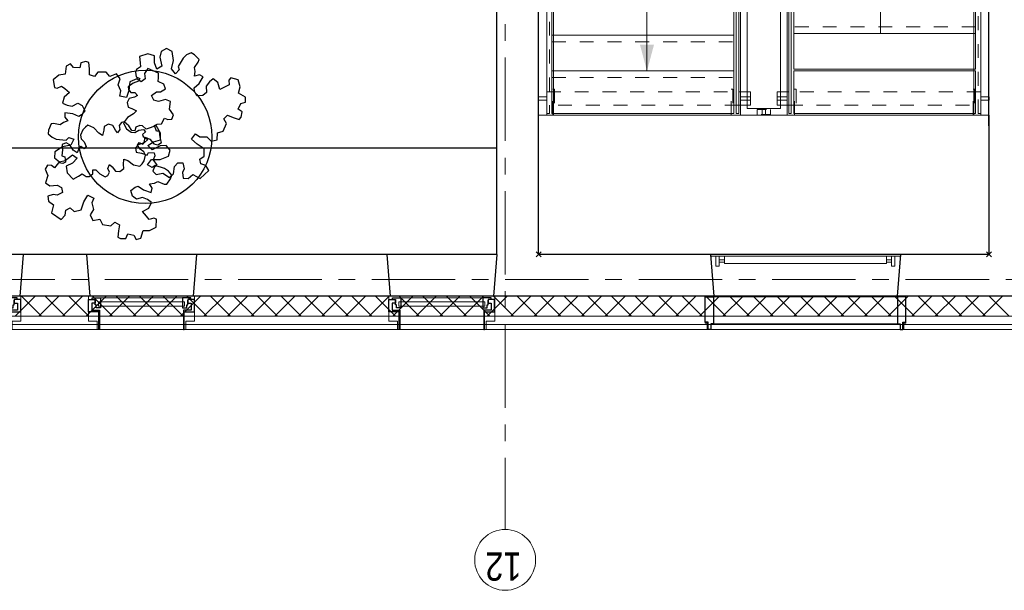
# Model space of a CAD drawing. Header units: millimetres. Extents: x 164327 to 368283, y 131426 to 274001.
# Tile 3 of 160: x 226817 to 232719, y 225018 to 228440. Entities that reach past the tile are written whole.
import ezdxf

# ---------------------------------------------------------------- set-up
doc = ezdxf.new("R2010")
doc.units = ezdxf.units.MM
doc.header["$LTSCALE"] = 400
doc.header["$PDMODE"] = 3
doc.header["$PDSIZE"] = 15
for name, pattern in [('CENTER', [2, 1.25, -0.25, 0.25, -0.25]), ('STYLE_01', [0.416641, 0.208282, -0.208359]), ('STYLE_06', [1.041641, 0.625, -0.208282, 0.069427, -0.138931]), ('STYLE_20', [0.208282, 0.138855, -0.069427])]:
    doc.linetypes.add(name, pattern=pattern)
for name, color, linetype, lineweight in [('Binnenkozijnen', 140, 'Continuous', 15), ('Buitenkozijnen', 140, 'Continuous', 15), ('leuning', 43, 'Continuous', 5), ('Lijn-afbreek', 140, 'STYLE_06', 15), ('mat-beton (ihwg)', 5, 'Continuous', 25), ('mat-isolatie', 140, 'Continuous', 15), ('mat-multiplex-hor', 140, 'Continuous', 15), ('None', 7, 'Continuous', 9)]:
    doc.layers.add(name, color=color, linetype=linetype, lineweight=lineweight)
for name, color, linetype in [('inlay', 6, 'Continuous'), ('plant', 114, 'Continuous'), ('stramien', 1, 'CENTER'), ('symbol', 1, 'Continuous'), ('timmerwerk-ge', 150, 'Continuous')]:
    doc.layers.add(name, color=color, linetype=linetype)
doc.styles.add('Arial Narrow', font='ARIALN.TTF', dxfattribs={"height": 222.25})

# ---------------------------------------------------------------- blocks, each defined once
blk = doc.blocks.new('*U16')
at = {"layer": 'Lijn-afbreek', "color": 43, "linetype": 'Continuous', "lineweight": 9}
for p, q in [((39661.1, 33520), (39901.1, 33520)), ((39876.1, 32430), (39876.1, 33520)), ((39661.1, 32430), (39901.1, 32430))]:
    blk.add_line(p, q, dxfattribs=at)
at = {"layer": 'Lijn-afbreek', "color": 43, "linetype": 'STYLE_01', "lineweight": 9}
blk.add_line((39701.1, 32430), (39701.1, 33520), dxfattribs=at)
blk = doc.blocks.new('*U17')
at = {"layer": 'Lijn-afbreek', "color": 43, "linetype": 'Continuous', "lineweight": 9}
for p, q in [((39206.1, 33520), (39446.1, 33520)), ((39446.1, 32430), (39446.1, 33520)), ((39206.1, 32430), (39446.1, 32430))]:
    blk.add_line(p, q, dxfattribs=at)
at = {"layer": 'Lijn-afbreek', "color": 43, "linetype": 'STYLE_01', "lineweight": 9}
blk.add_line((39486.1, 32430), (39486.1, 33520), dxfattribs=at)
blk = doc.blocks.new('*U18')
at = {"layer": 'Lijn-afbreek', "color": 43, "linetype": 'Continuous', "lineweight": 9}
for p, q in [((38991.1, 33520), (39231.1, 33520)), ((39231.1, 32430), (39231.1, 33520)), ((38991.1, 32430), (39231.1, 32430))]:
    blk.add_line(p, q, dxfattribs=at)
at = {"layer": 'Lijn-afbreek', "color": 43, "linetype": 'STYLE_01', "lineweight": 9}
blk.add_line((39271.1, 32430), (39271.1, 33520), dxfattribs=at)
blk = doc.blocks.new('*U19')
at = {"layer": 'Lijn-afbreek', "color": 43, "linetype": 'Continuous', "lineweight": 9}
for p, q in [((39421.1, 33520), (39661.1, 33520)), ((39661.1, 32430), (39661.1, 33520)), ((39421.1, 32430), (39661.1, 32430))]:
    blk.add_line(p, q, dxfattribs=at)
at = {"layer": 'Lijn-afbreek', "color": 43, "linetype": 'STYLE_01', "lineweight": 9}
blk.add_line((39701.1, 32430), (39701.1, 33520), dxfattribs=at)
blk = doc.blocks.new('*U20')
at = {"layer": 'Lijn-afbreek', "color": 43, "linetype": 'Continuous', "lineweight": 9}
for p, q in [((39876.1, 33520), (40116.1, 33520)), ((40091.1, 32430), (40091.1, 33520)), ((39876.1, 32430), (40116.1, 32430))]:
    blk.add_line(p, q, dxfattribs=at)
at = {"layer": 'Lijn-afbreek', "color": 43, "linetype": 'STYLE_01', "lineweight": 9}
blk.add_line((39916.1, 32430), (39916.1, 33520), dxfattribs=at)
blk = doc.blocks.new('*U21')
at = {"layer": 'Lijn-afbreek', "color": 43, "linetype": 'Continuous', "lineweight": 9}
for p, q in [((40091.1, 33520), (40331.1, 33520)), ((40306.1, 32430), (40306.1, 33520)), ((40091.1, 32430), (40331.1, 32430))]:
    blk.add_line(p, q, dxfattribs=at)
at = {"layer": 'Lijn-afbreek', "color": 43, "linetype": 'STYLE_01', "lineweight": 9}
blk.add_line((40131.1, 32430), (40131.1, 33520), dxfattribs=at)
blk = doc.blocks.new('*U22')
at = {"layer": 'Lijn-afbreek', "color": 43, "linetype": 'Continuous', "lineweight": 9}
for p, q in [((40306.1, 33520), (40546.1, 33520)), ((40521.1, 32430), (40521.1, 33520)), ((40306.1, 32430), (40546.1, 32430))]:
    blk.add_line(p, q, dxfattribs=at)
at = {"layer": 'Lijn-afbreek', "color": 43, "linetype": 'STYLE_01', "lineweight": 9}
blk.add_line((40346.1, 32430), (40346.1, 33520), dxfattribs=at)
blk = doc.blocks.new('*U23')
at = {"layer": 'Lijn-afbreek', "color": 43, "linetype": 'Continuous', "lineweight": 9}
for p, q in [((40521.1, 33520), (40761.1, 33520)), ((40776.1, 32430), (40776.1, 33520)), ((40521.1, 32430), (40776.1, 32430))]:
    blk.add_line(p, q, dxfattribs=at)
at = {"layer": 'Lijn-afbreek', "color": 43, "linetype": 'STYLE_01', "lineweight": 9}
blk.add_line((40561.1, 32430), (40561.1, 33520), dxfattribs=at)
blk = doc.blocks.new('*U24')
at = {"layer": 'Lijn-afbreek', "color": 43, "linetype": 'Continuous', "lineweight": 9}
for p, q in [((38801.1, 33520), (39041.1, 33520)), ((38801.1, 32430), (38801.1, 33520)), ((39016.1, 32430), (39016.1, 33520)), ((38801.1, 32430), (39041.1, 32430))]:
    blk.add_line(p, q, dxfattribs=at)
at = {"layer": 'Lijn-afbreek', "color": 43, "linetype": 'STYLE_01', "lineweight": 9}
blk.add_line((39056.1, 32430), (39056.1, 33520), dxfattribs=at)
blk = doc.blocks.new('*U25')
at = {"layer": 'Lijn-afbreek', "color": 8, "linetype": 'STYLE_01', "lineweight": 5}
blk.add_line((39396.1, 34970), (39396.1, 33880), dxfattribs=at)
at = {"layer": 'Lijn-afbreek', "color": 8, "linetype": 'Continuous', "lineweight": 5}
for p, q in [((39436.1, 34970), (39436.1, 33880)), ((39676.1, 34970), (39436.1, 34970)), ((39676.1, 33880), (39436.1, 33880))]:
    blk.add_line(p, q, dxfattribs=at)
blk = doc.blocks.new('*U26')
at = {"layer": 'Lijn-afbreek', "color": 140, "linetype": 'STYLE_01', "lineweight": 15}
blk.add_line((39826.1, 34970), (39826.1, 33880), dxfattribs=at)
at = {"layer": 'Lijn-afbreek', "color": 140, "linetype": 'Continuous', "lineweight": 15}
for p, q in [((39866.1, 34970), (39866.1, 33880)), ((40106.1, 34970), (39866.1, 34970)), ((40106.1, 33880), (39866.1, 33880))]:
    blk.add_line(p, q, dxfattribs=at)
blk = doc.blocks.new('*U27')
at = {"layer": 'Lijn-afbreek', "color": 140, "linetype": 'STYLE_01', "lineweight": 15}
blk.add_line((40041.1, 34970), (40041.1, 33880), dxfattribs=at)
at = {"layer": 'Lijn-afbreek', "color": 140, "linetype": 'Continuous', "lineweight": 15}
for p, q in [((40081.1, 34970), (40081.1, 33880)), ((40321.1, 34970), (40081.1, 34970)), ((40321.1, 33880), (40081.1, 33880))]:
    blk.add_line(p, q, dxfattribs=at)
blk = doc.blocks.new('*U28')
at = {"layer": 'Lijn-afbreek', "color": 140, "linetype": 'STYLE_01', "lineweight": 15}
blk.add_line((40256.1, 34970), (40256.1, 33880), dxfattribs=at)
at = {"layer": 'Lijn-afbreek', "color": 140, "linetype": 'Continuous', "lineweight": 15}
for p, q in [((40296.1, 34970), (40296.1, 33880)), ((40536.1, 34970), (40296.1, 34970)), ((40536.1, 33880), (40296.1, 33880))]:
    blk.add_line(p, q, dxfattribs=at)
blk = doc.blocks.new('*U29')
at = {"layer": 'Lijn-afbreek', "color": 140, "linetype": 'STYLE_01', "lineweight": 15}
blk.add_line((40471.1, 34970), (40471.1, 33880), dxfattribs=at)
at = {"layer": 'Lijn-afbreek', "color": 140, "linetype": 'Continuous', "lineweight": 15}
for p, q in [((40511.1, 34970), (40511.1, 33880)), ((40751.1, 34970), (40511.1, 34970)), ((40751.1, 33880), (40511.1, 33880))]:
    blk.add_line(p, q, dxfattribs=at)
blk = doc.blocks.new('*U30')
at = {"layer": 'Lijn-afbreek', "color": 140, "linetype": 'STYLE_01', "lineweight": 15}
blk.add_line((40686.1, 34970), (40686.1, 33880), dxfattribs=at)
at = {"layer": 'Lijn-afbreek', "color": 140, "linetype": 'Continuous', "lineweight": 15}
for p, q in [((40726.1, 34970), (40726.1, 33880)), ((40966.1, 34970), (40726.1, 34970)), ((40966.1, 33880), (40726.1, 33880))]:
    blk.add_line(p, q, dxfattribs=at)
blk = doc.blocks.new('*U31')
at = {"layer": 'Lijn-afbreek', "color": 140, "linetype": 'STYLE_01', "lineweight": 15}
blk.add_line((40901.1, 34970), (40901.1, 33880), dxfattribs=at)
at = {"layer": 'Lijn-afbreek', "color": 140, "linetype": 'Continuous', "lineweight": 15}
for p, q in [((40941.1, 34970), (40941.1, 33880)), ((41181.1, 34970), (40941.1, 34970)), ((41181.1, 33880), (40941.1, 33880))]:
    blk.add_line(p, q, dxfattribs=at)
blk = doc.blocks.new('*U32')
at = {"layer": 'Lijn-afbreek', "color": 43, "linetype": 'STYLE_01', "lineweight": 9}
blk.add_line((41331.1, 34970), (41331.1, 33880), dxfattribs=at)
at = {"layer": 'Lijn-afbreek', "color": 43, "linetype": 'Continuous', "lineweight": 9}
for p, q in [((41586.1, 34970), (41345.7, 34970)), ((41370, 34970), (41370, 33880)), ((41586.1, 34970), (41586.1, 33880)), ((41586.1, 33880), (41345.7, 33880))]:
    blk.add_line(p, q, dxfattribs=at)
blk = doc.blocks.new('*U33')
at = {"layer": 'Lijn-afbreek', "color": 8, "linetype": 'STYLE_01', "lineweight": 5}
blk.add_line((38966.1, 34970), (38966.1, 33880), dxfattribs=at)
at = {"layer": 'Lijn-afbreek', "color": 8, "linetype": 'Continuous', "lineweight": 5}
for p, q in [((39006.1, 34970), (39006.1, 33880)), ((39246.1, 34970), (39006.1, 34970)), ((39246.1, 33880), (39006.1, 33880))]:
    blk.add_line(p, q, dxfattribs=at)
blk = doc.blocks.new('*U34')
at = {"layer": 'Lijn-afbreek', "color": 43, "linetype": 'Continuous', "lineweight": 9}
for p, q in [((38536.1, 34970), (38536.1, 33880)), ((38816.1, 34970), (38536.1, 34970)), ((38816.1, 33880), (38536.1, 33880))]:
    blk.add_line(p, q, dxfattribs=at)
blk = doc.blocks.new('*U35')
at = {"layer": 'Lijn-afbreek', "color": 8, "linetype": 'STYLE_01', "lineweight": 5}
blk.add_line((38751.1, 34970), (38751.1, 33880), dxfattribs=at)
at = {"layer": 'Lijn-afbreek', "color": 8, "linetype": 'Continuous', "lineweight": 5}
for p, q in [((38791.1, 34970), (38791.1, 33880)), ((39031.1, 34970), (38791.1, 34970)), ((39031.1, 33880), (38791.1, 33880))]:
    blk.add_line(p, q, dxfattribs=at)
blk = doc.blocks.new('*U36')
at = {"layer": 'Lijn-afbreek', "color": 140, "linetype": 'STYLE_01', "lineweight": 15}
blk.add_line((41116.1, 34970), (41116.1, 33880), dxfattribs=at)
at = {"layer": 'Lijn-afbreek', "color": 140, "linetype": 'Continuous', "lineweight": 15}
for p, q in [((41156.1, 34970), (41156.1, 33880)), ((41396.1, 34970), (41156.1, 34970)), ((41396.1, 33880), (41156.1, 33880))]:
    blk.add_line(p, q, dxfattribs=at)
blk = doc.blocks.new('*U37')
at = {"layer": 'Lijn-afbreek', "color": 8, "linetype": 'STYLE_01', "lineweight": 5}
blk.add_line((39181.1, 34970), (39181.1, 33880), dxfattribs=at)
at = {"layer": 'Lijn-afbreek', "color": 8, "linetype": 'Continuous', "lineweight": 5}
for p, q in [((39221.1, 34970), (39221.1, 33880)), ((39461.1, 34970), (39221.1, 34970)), ((39461.1, 33880), (39221.1, 33880))]:
    blk.add_line(p, q, dxfattribs=at)
blk = doc.blocks.new('*U38')
at = {"layer": 'Lijn-afbreek', "color": 8, "linetype": 'STYLE_01', "lineweight": 5}
blk.add_line((39611.1, 34970), (39611.1, 33880), dxfattribs=at)
at = {"layer": 'Lijn-afbreek', "color": 8, "linetype": 'Continuous', "lineweight": 5}
blk.add_line((39651.1, 34970), (39651.1, 33880), dxfattribs=at)
at = {"layer": 'Lijn-afbreek', "color": 43, "linetype": 'Continuous', "lineweight": 9}
for p, q in [((39891.1, 34970), (39651.1, 34970)), ((39891.1, 33880), (39651.1, 33880))]:
    blk.add_line(p, q, dxfattribs=at)
at = {"layer": 'None', "color": 7}
for name in ['*U34', '*U35', '*U33', '*U37', '*U25', '*U26', '*U27', '*U28', '*U29', '*U30', '*U31', '*U36', '*U32']:
    blk.add_blockref(name, (0, 0), dxfattribs=at)
blk = doc.blocks.new('*U39')
at = {"layer": 'leuning', "color": 140, "linetype": 'Continuous', "lineweight": 15}
blk.add_lwpolyline([(41556.1, 33710), (41596.1, 33710), (41596.1, 33690), (41556.1, 33690)], close=True, dxfattribs=at)
at = {"layer": 'leuning', "color": 140, "linetype": 'STYLE_20', "lineweight": 15}
blk.add_lwpolyline([(41561.1, 33740), (41591.1, 33740), (41591.1, 33660), (41561.1, 33660)], close=True, dxfattribs=at)
blk = doc.blocks.new('*U40')
at = {"layer": 'leuning', "color": 140, "linetype": 'Continuous', "lineweight": 15}
blk.add_lwpolyline([(38526.1, 33710), (38566.1, 33710), (38566.1, 33690), (38526.1, 33690)], close=True, dxfattribs=at)
at = {"layer": 'leuning', "color": 140, "linetype": 'STYLE_20', "lineweight": 15}
blk.add_lwpolyline([(38531.1, 33740), (38561.1, 33740), (38561.1, 33660), (38531.1, 33660)], close=True, dxfattribs=at)
blk = doc.blocks.new('*U41')
at = {"layer": 'leuning', "color": 140, "linetype": 'Continuous', "lineweight": 15}
for points in [[(38526.1, 35000), (41596.1, 35000), (41596.1, 34960), (38526.1, 34960)], [(38617, 35050), (38617, 35000), (38637, 35000), (38637, 35050)], [(40246.1, 35050), (40246.1, 35000), (40266.1, 35000), (40266.1, 35050)], [(41486.1, 35050), (41486.1, 35000), (41506.1, 35000), (41506.1, 35050)]]:
    blk.add_lwpolyline(points, close=True, dxfattribs=at)
blk = doc.blocks.new('*U42')
at = {"layer": 'leuning', "color": 140, "linetype": 'Continuous', "lineweight": 15}
for points in [[(38526.1, 32440), (40786.1, 32440), (40786.1, 32400), (38526.1, 32400)], [(38617, 32350), (38617, 32400), (38637, 32400), (38637, 32350)], [(40008.7, 32350), (40008.7, 32400), (40028.7, 32400), (40028.7, 32350)], [(40680.4, 32350), (40680.4, 32400), (40700.4, 32400), (40700.4, 32350)]]:
    blk.add_lwpolyline(points, close=True, dxfattribs=at)
blk = doc.blocks.new('*U43')
at = {"layer": 'Lijn-afbreek', "lineweight": 15}
for p, q in [((39538.4, 33732.2), (39802.8, 35054.3)), ((39587.4, 33722.4), (39851.8, 35044.5))]:
    blk.add_line(p, q, dxfattribs=at)
at = {"layer": 'Lijn-afbreek', "color": 8, "linetype": 'Continuous', "lineweight": 5}
for p, q in [((41371.1, 34400), (38791.1, 34400)), ((41371.1, 34400), (39722.9, 34400)), ((39016.1, 33000), (40521.1, 33000))]:
    blk.add_line(p, q, dxfattribs=at)
at = {"layer": 'Lijn-afbreek', "color": 43, "linetype": 'STYLE_01', "lineweight": 9}
for points in [[(38536.1, 35000), (41586.1, 35000), (41586.1, 34985), (38536.1, 34985)], [(39716.4, 35000), (39716.4, 33850), (39796.4, 33850), (39796.4, 35000)], [(41456.1, 35000), (41456.1, 33850), (41536.1, 33850), (41536.1, 35000)], [(38666.1, 32400), (38666.1, 33550), (38586.1, 33550), (38586.1, 32400)], [(40018.7, 32400), (40018.7, 33550), (39938.7, 33550), (39938.7, 32400)], [(40730.4, 32400), (40730.4, 33550), (40650.4, 33550), (40650.4, 32400)], [(38536.1, 32415), (40776.1, 32415), (40776.1, 32400), (38536.1, 32400)]]:
    blk.add_lwpolyline(points, close=True, dxfattribs=at)
at = {"layer": 'Lijn-afbreek', "color": 8, "linetype": 'STYLE_01', "lineweight": 5}
blk.add_lwpolyline([(38666.1, 35000), (38666.1, 33850), (38586.1, 33850), (38586.1, 35000)], close=True, dxfattribs=at)
at = {"layer": 'Lijn-afbreek', "color": 43, "linetype": 'Continuous', "lineweight": 9}
for points in [[(38536.1, 33850), (41586.1, 33850), (41586.1, 33865), (38536.1, 33865)], [(38636.1, 33780), (38636.1, 33840), (38616.1, 33840), (38616.1, 33780)], [(39716.4, 33780), (39716.4, 33850), (39796.4, 33850), (39796.4, 33780)], [(40274.7, 33780), (40274.7, 33840), (39766.4, 33840), (39766.4, 33780)], [(41456.1, 33780), (41456.1, 33850), (41536.1, 33850), (41536.1, 33780)], [(38666.1, 33620), (38666.1, 33550), (38586.1, 33550), (38586.1, 33620)], [(40018.7, 33620), (40018.7, 33550), (39938.7, 33550), (39938.7, 33620)], [(40730.4, 33620), (40730.4, 33550), (40650.4, 33550), (40650.4, 33620)], [(40776.1, 33550), (40776.1, 33535), (39716.7, 33535), (38536.1, 33535), (38536.1, 33550), (39688.7, 33550)], [(38536.1, 33520), (38791.1, 33520), (38791.1, 32430), (38536.1, 32430)]]:
    blk.add_lwpolyline(points, close=True, dxfattribs=at)
at = {"layer": 'Lijn-afbreek', "color": 8, "linetype": 'Continuous', "lineweight": 5}
blk.add_lwpolyline([(38666.1, 33780), (38666.1, 33850), (38586.1, 33850), (38586.1, 33780)], close=True, dxfattribs=at)
at = {"layer": 'Lijn-afbreek', "color": 140, "linetype": 'Continuous', "lineweight": 15}
for points in [[(41486.1, 33780), (41486.1, 33840), (41506.1, 33840), (41506.1, 33780)], [(38636.1, 33620), (38636.1, 33560), (38616.1, 33560), (38616.1, 33620)], [(39988.7, 33620), (39988.7, 33560), (39461.7, 33560), (39461.7, 33620)], [(40700.4, 33620), (40700.4, 33560), (40680.4, 33560), (40680.4, 33620)]]:
    blk.add_lwpolyline(points, close=True, dxfattribs=at)
at = {"layer": 'Lijn-afbreek', "linetype": 'Continuous', "lineweight": 5}
for p in [(37691.1, 35050), (37691.1, 32350)]:
    blk.add_point(p, dxfattribs=at)
at = {"layer": 'Lijn-afbreek', "color": 8, "lineweight": 5}
for points in [[(38791.1, 34400), (38949.9, 34442.5), (38949.9, 34357.5)], [(39722.9, 34400), (39881.7, 34442.5), (39881.7, 34357.5)], [(40521.1, 33000), (40362.4, 32957.5), (40362.4, 33042.5)]]:
    blk.add_solid(points, dxfattribs=at)
at = {"layer": 'None', "color": 43, "linetype": 'Continuous', "lineweight": 9}
for p, q in [((41596.1, 33550), (41596.1, 35050)), ((38526.1, 33840), (40301.1, 33840)), ((38566.1, 33800), (40301.1, 33800))]:
    blk.add_line(p, q, dxfattribs=at)
at = {"layer": 'None', "color": 140, "linetype": 'Continuous', "lineweight": 15}
for p, q in [((38526.1, 33560), (38526.1, 33840)), ((40301.1, 33840), (41596.1, 33840)), ((41596.1, 33840), (41596.1, 33560)), ((38566.1, 33600), (38566.1, 33800)), ((40301.1, 33800), (41556.1, 33800)), ((41556.1, 33800), (41556.1, 33600)), ((40705.4, 33600), (38566.1, 33600)), ((41556.1, 33600), (40705.4, 33600)), ((40705.4, 33560), (38526.1, 33560)), ((41596.1, 33560), (40705.4, 33560))]:
    blk.add_line(p, q, dxfattribs=at)
blk.add_lwpolyline([(38526.1, 35050), (37691.1, 35050), (37691.1, 32350), (38526.1, 32350)], close=True, dxfattribs=at)
at = {"layer": 'None', "color": 43, "linetype": 'STYLE_01', "lineweight": 9}
for points in [[(38526.1, 34955), (38526.1, 34965), (38681.3, 34965), (38681.3, 34955)], [(41440.9, 34955), (41440.9, 34965), (41596.1, 34965), (41596.1, 34955)], [(38526.1, 33885), (38526.1, 33895), (38681.3, 33895), (38681.3, 33885)], [(41440.9, 33885), (41440.9, 33895), (41596.1, 33895), (41596.1, 33885)], [(38526.1, 33505), (38526.1, 33515), (38681.3, 33515), (38681.3, 33505)], [(40632, 33505), (40632, 33515), (40786.1, 33515), (40786.1, 33505)], [(38526.1, 32435), (38526.1, 32445), (38681.3, 32445), (38681.3, 32435)], [(40632, 32435), (40632, 32445), (40786.1, 32445), (40786.1, 32435)]]:
    blk.add_lwpolyline(points, close=True, dxfattribs=at)
at = {"layer": 'None', "color": 43, "lineweight": 9}
blk.add_lwpolyline([(40786.1, 32350), (40786.1, 33550), (41596.1, 33550)], dxfattribs=at)
at = {"layer": 'leuning', "color": 7}
for name in ['*U41', '*U42']:
    blk.add_blockref(name, (0, 0), dxfattribs=at)
at = {"layer": 'None', "color": 7}
for name in ['*U38', '*U40', '*U39', '*U24', '*U18', '*U17', '*U19', '*U16', '*U20', '*U21', '*U22', '*U23']:
    blk.add_blockref(name, (0, 0), dxfattribs=at)
blk = doc.blocks.new('*X44')
at = {"layer": 'None', "lineweight": 13}
for p, q in [((37321.1, 38186.4), (37441.1, 38066.4)), ((37321.1, 38045), (37441.1, 37925)), ((37321.1, 37903.6), (37441.1, 37783.6)), ((37321.1, 37762.2), (37441.1, 37642.2)), ((37321.1, 37620.8), (37441.1, 37500.8)), ((37321.1, 37479.4), (37441.1, 37359.4)), ((37321.1, 37338), (37441.1, 37218)), ((37321.1, 37196.6), (37441.1, 37076.6)), ((37321.1, 37055.2), (37441.1, 36935.2)), ((37321.1, 36913.8), (37441.1, 36793.8)), ((37321.1, 36772.4), (37441.1, 36652.4)), ((37321.1, 36631), (37441.1, 36511)), ((37321.1, 36489.6), (37441.1, 36369.6)), ((37321.1, 36348.2), (37441.1, 36228.2)), ((37321.1, 36206.8), (37441.1, 36086.8)), ((37321.1, 36065.4), (37441.1, 35945.4)), ((37321.1, 35924), (37441.1, 35804)), ((37321.1, 35782.6), (37441.1, 35662.6)), ((37321.1, 35641.2), (37441.1, 35521.2)), ((37321.1, 35499.8), (37441.1, 35379.8)), ((37321.1, 35358.4), (37441.1, 35238.4)), ((37321.1, 35217), (37441.1, 35097)), ((37321.1, 35075.6), (37441.1, 34955.6)), ((37321.1, 34934.2), (37441.1, 34814.2)), ((37321.1, 34792.8), (37441.1, 34672.8)), ((37321.1, 34651.4), (37441.1, 34531.4)), ((37321.1, 34510), (37441.1, 34390)), ((37321.1, 34368.6), (37441.1, 34248.6)), ((37321.1, 34227.2), (37441.1, 34107.2)), ((37321.1, 34085.8), (37441.1, 33965.8)), ((37321.1, 33944.4), (37441.1, 33824.4)), ((37321.1, 33803), (37441.1, 33683)), ((37321.1, 33661.6), (37441.1, 33541.6)), ((37321.1, 33520.2), (37441.1, 33400.2)), ((37321.1, 33378.8), (37441.1, 33258.8)), ((37321.1, 33237.4), (37441.1, 33117.4)), ((37321.1, 33096), (37441.1, 32976)), ((37321.1, 32954.6), (37441.1, 32834.6)), ((37321.1, 32813.2), (37441.1, 32693.2)), ((37321.1, 32671.8), (37441.1, 32551.8)), ((37321.1, 32530.4), (37441.1, 32410.4)), ((37321.1, 32389), (37441.1, 32269))]:
    blk.add_line(p, q, dxfattribs=at)
at = {"layer": 'None', "lineweight": 5}
for p, q in [((37321.1, 38028.2), (37441.1, 38148.2)), ((37321.1, 37886.8), (37441.1, 38006.8)), ((37321.1, 37745.4), (37441.1, 37865.4)), ((37321.1, 37603.9), (37441.1, 37723.9)), ((37321.1, 37462.5), (37441.1, 37582.5)), ((37321.1, 37321.1), (37441.1, 37441.1)), ((37321.1, 37179.7), (37441.1, 37299.7)), ((37321.1, 37038.3), (37441.1, 37158.3)), ((37321.1, 36896.8), (37441.1, 37016.8)), ((37321.1, 36755.4), (37441.1, 36875.4)), ((37321.1, 36614), (37441.1, 36734)), ((37321.1, 36472.6), (37441.1, 36592.6)), ((37321.1, 36331.2), (37441.1, 36451.2)), ((37321.1, 36189.7), (37441.1, 36309.7)), ((37321.1, 36048.3), (37441.1, 36168.3)), ((37321.1, 35906.9), (37441.1, 36026.9)), ((37321.1, 35765.5), (37441.1, 35885.5)), ((37321.1, 35624), (37441.1, 35744)), ((37321.1, 35482.6), (37441.1, 35602.6)), ((37321.1, 35341.2), (37441.1, 35461.2)), ((37321.1, 35199.8), (37441.1, 35319.8)), ((37321.1, 35058.4), (37441.1, 35178.4)), ((37321.1, 34916.9), (37441.1, 35036.9)), ((37321.1, 34775.5), (37441.1, 34895.5)), ((37321.1, 34634.1), (37441.1, 34754.1)), ((37321.1, 34492.7), (37441.1, 34612.7)), ((37321.1, 34351.3), (37441.1, 34471.3)), ((37321.1, 34209.8), (37441.1, 34329.8)), ((37321.1, 34068.4), (37441.1, 34188.4)), ((37321.1, 33927), (37441.1, 34047)), ((37321.1, 33785.6), (37441.1, 33905.6)), ((37321.1, 33644.1), (37441.1, 33764.1)), ((37321.1, 33502.7), (37441.1, 33622.7)), ((37321.1, 33361.3), (37441.1, 33481.3)), ((37321.1, 33219.9), (37441.1, 33339.9)), ((37321.1, 33078.5), (37441.1, 33198.5)), ((37321.1, 32937), (37441.1, 33057)), ((37321.1, 32795.6), (37441.1, 32915.6)), ((37321.1, 32654.2), (37441.1, 32774.2)), ((37321.1, 32512.8), (37441.1, 32632.8)), ((37321.1, 32371.4), (37441.1, 32491.4)), ((37321.1, 32229.9), (37441.1, 32349.9))]:
    blk.add_line(p, q, dxfattribs=at)
blk = doc.blocks.new('0600 pui gemeentehuis')
at = {"layer": 'Buitenkozijnen', "color": 92, "linetype": 'Continuous', "lineweight": 25}
for p, q in [((50.3, 0), (70.3, -250)), ((710.3, 0), (690.3, -250))]:
    blk.add_line(p, q, dxfattribs=at)
at = {"layer": 'Buitenkozijnen', "color": 43, "linetype": 'Continuous', "lineweight": 9}
blk.add_lwpolyline([(697.8, -400), (645.3, -400), (645.3, -450), (115.3, -450), (115.3, -400), (62.8, -400), (62.8, -250), (70.3, -250), (50.3, 0), (710.3, 0), (690.3, -250), (697.8, -250)], close=True, dxfattribs=at)
at = {"layer": 'None', "color": 8, "linetype": 'Continuous', "lineweight": 5}
blk.add_line((134.5, -260), (626, -260), dxfattribs=at)
at = {"layer": 'None', "color": 92, "linetype": 'Continuous', "lineweight": 25}
for points in [[(63.5, -270), (102.5, -270), (102.5, -291.7), (83.5, -291.7), (83.5, -335), (129.3, -335), (129.3, -450), (125.3, -450), (125.3, -344), (63.5, -344), (63.5, -325), (63.5, -325)], [(697, -270), (658, -270), (658, -291.7), (677, -291.7), (677, -335), (631.3, -335), (631.3, -450), (635.3, -450), (635.3, -344), (697, -344), (697, -325), (697, -325)]]:
    blk.add_lwpolyline(points, close=True, dxfattribs=at)
for points in [[(84.5, -270), (84.5, -260), (134.5, -260), (134.5, -320), (109.4, -320), (109.4, -301.9), (102.5, -301.9), (102.5, -274.7)], [(676, -270), (676, -260), (626, -260), (626, -320), (651.2, -320), (651.2, -301.9), (658, -301.9), (658, -274.7)]]:
    blk.add_lwpolyline(points, dxfattribs=at)
at = {"layer": 'None', "color": 140, "linetype": 'Continuous', "lineweight": 15}
blk.add_lwpolyline([(122.8, -284.2), (637.8, -284.2), (637.8, -310.6), (122.8, -310.6)], close=True, dxfattribs=at)
blk = doc.blocks.new('1200 pui trappenhuis')
at = {"layer": 'Buitenkozijnen', "color": 92, "linetype": 'Continuous', "lineweight": 25}
for p, q in [((-7.3, 450), (12.7, 200)), ((1132.7, 450), (1112.7, 200))]:
    blk.add_line(p, q, dxfattribs=at)
at = {"layer": 'Buitenkozijnen', "color": 43, "linetype": 'Continuous', "lineweight": 9}
blk.add_lwpolyline([(1152.7, 37), (1152.7, 0), (-27.3, 0), (-27.3, 37), (-39.3, 37), (-39.3, 200), (12.7, 200), (-7.3, 450), (1132.7, 450), (1112.7, 200), (1164.7, 200), (1164.7, 37)], close=True, dxfattribs=at)
at = {"layer": 'mat-beton (ihwg)', "color": 8, "lineweight": 5}
for p, q in [((-6.5, 440), (1131.9, 440)), ((12.7, 200), (1112.7, 200))]:
    blk.add_line(p, q, dxfattribs=at)
at = {"layer": 'None', "color": 8, "linetype": 'Continuous', "lineweight": 5}
blk.add_line((10.7, 195), (1114.7, 195), dxfattribs=at)
at = {"layer": 'None', "color": 43, "linetype": 'Continuous', "lineweight": 9}
for points in [[(46.3, 440), (26.3, 440), (26.3, 380), (46.3, 380)], [(1049.1, 440), (1049.1, 395), (76.3, 395), (76.3, 440)], [(1079.1, 440), (1099.1, 440), (1099.1, 380), (1079.1, 380)]]:
    blk.add_lwpolyline(points, close=True, dxfattribs=at)
at = {"layer": 'None', "color": 8, "linetype": 'Continuous', "lineweight": 5}
for points in [[(46.3, 417.5), (76.3, 417.5), (76.3, 402.8), (46.3, 402.8)], [(1079.1, 417.5), (1049.1, 417.5), (1049.1, 402.8), (1079.1, 402.8)]]:
    blk.add_lwpolyline(points, close=True, dxfattribs=at)
at = {"layer": 'None', "color": 92, "linetype": 'Continuous', "lineweight": 25}
for points in [[(-39.3, 195), (10.7, 195), (10.7, 34), (-4, 34), (-4, 0), (-20.4, 0), (-20.4, 43.5), (-39.3, 43.5)], [(1164.7, 195), (1114.7, 195), (1114.7, 34), (1129.3, 34), (1129.3, 0), (1145.8, 0), (1145.8, 43.5), (1164.7, 43.5)]]:
    blk.add_lwpolyline(points, close=True, dxfattribs=at)
at = {"layer": 'None', "color": 140, "linetype": 'Continuous', "lineweight": 15}
blk.add_lwpolyline([(-4, 34), (1129.3, 34), (1129.3, 0), (-4, 0)], close=True, dxfattribs=at)
blk = doc.blocks.new('SYMB-BM02_B2')
at = {"layer": 'plant'}
blk.add_lwpolyline([(97.9, 356.4), (65.8, 370.6), (46.1, 367.1), (22.9, 343.9), (26.5, 317.2), (5.1, 313.6), (-27.1, 336.8), (-68.1, 352.8), (-84.2, 340.4), (-93.1, 315.4), (-77.1, 290.5), (-84.2, 262), (-105.6, 274.4), (-134.2, 301.2), (-166.3, 297.6), (-189.5, 272.7), (-184.2, 245.9), (-180.6, 208.5), (-209.2, 213.9), (-255.6, 237), (-302, 240.6), (-314.5, 221), (-325.2, 197.9), (-328.8, 156.9), (-314.5, 133.7), (-285.9, 119.5), (-262.7, 94.6), (-269.9, 73.2), (-298.4, 80.3), (-305.6, 67.8), (-307.4, 28.6), (-341.3, 37.6), (-375.2, 66.1), (-405.5, 69.6), (-427, 48.2), (-412.7, 12.6), (-402, -28.3), (-380.6, -26.6), (-360.9, -62.2), (-377, -76.4), (-407.3, -83.6), (-423.4, -126.3), (-448.4, -119.2), (-475.2, -126.3), (-482.3, -158.4), (-448.4, -194), (-446.6, -249.2), (-410.9, -258.1), (-362.7, -236.7), (-327, -242.1), (-307.4, -272.4), (-337.7, -302.6), (-366.3, -308), (-398.4, -332.9), (-380.6, -365), (-337.7, -377.5), (-335.9, -406), (-332.4, -436.2), (-252, -457.6), (-234.2, -418.4), (-243.1, -382.8), (-219.9, -357.9), (-184.2, -372.1), (-139.5, -343.6), (-141.3, -283.1), (-132.4, -229.6), (-84.2, -233.2), (-86, -270.6), (-59.2, -311.6), (-68.1, -354.3), (-36, -386.4), (6.8, -361.4), (39, -388.1), (97.9, -377.5), (115.7, -343.6), (153.2, -350.7), (160.4, -393.5), (171.1, -436.2), (192.5, -439.8), (228.2, -425.5), (230, -389.9), (274.6, -384.6), (299.6, -407.7), (328.2, -386.4), (326.4, -329.4), (369.2, -315.1), (403.2, -275.9), (387.1, -222.5), (365.7, -220.7), (338.9, -240.3), (312.1, -226.1), (274.6, -204.7), (308.6, -165.5), (312.1, -121), (278.2, -112.1), (240.7, -110.3), (205, -137), (171.1, -126.3), (146.1, -92.5), (165.7, -58.6), (183.6, -44.4), (228.2, -56.8), (285.3, -55.1), (281.8, -24.8), (255, -1.6), (285.3, 14.4), (305, 34), (353.2, 32.2), (371, 37.6), (381.7, 83.9), (381.7, 110.6), (349.6, 130.2), (317.5, 139.1), (247.9, 135.5), (231.8, 114.1), (194.3, 121.3), (208.6, 165.8), (265.7, 187.2), (313.9, 229.9), (310.3, 274.4), (271.1, 295.8), (231.8, 279.8), (187.2, 233.5), (149.7, 251.3), (176.4, 290.5), (219.3, 319), (203.2, 365.3), (155, 404.5), (121.1, 376), (97.9, 356.4)], dxfattribs=at)

msp = doc.modelspace()

# ---------------------------------------------------------------- linework, layer by layer
at = {"layer": 'inlay'}
msp.add_line((229676.97992, 227670.73922), (224826.97992, 227670.73922), dxfattribs=at)
at = {"layer": 'mat-beton (ihwg)', "lineweight": 25}
for p, q in [((229676.97992, 227032.79912), (229676.97992, 232032.79912)), ((229926.97992, 227032.79912), (229926.97992, 232032.79912)), ((232626.99683, 227032.79912), (232626.63306, 232032.96762)), ((229676.97992, 227032.79912), (224326.97992, 227032.79912)), ((232626.99683, 227032.79912), (229926.97992, 227032.79912)), ((258901.97992, 226782.79912), (224076.97992, 226782.79912))]:
    msp.add_line(p, q, dxfattribs=at)
at = {"layer": 'mat-isolatie', "lineweight": 15}
for p, q in [((256882.34838, 226782.79912), (224076.97992, 226782.79912)), ((256782.34838, 226662.79912), (223956.97992, 226662.79912))]:
    msp.add_line(p, q, dxfattribs=at)
at = {"layer": 'mat-multiplex-hor', "lineweight": 15}
for p, q in [((256679.97992, 226582.75864), (223876.97992, 226582.75864)), ((256679.97992, 226612.75864), (223906.97992, 226612.75864))]:
    msp.add_line(p, q, dxfattribs=at)
at = {"layer": 'None', "color": 43, "linetype": 'Continuous', "lineweight": 9}
msp.add_circle((229726.97992, 225201.08207), 182.60642, dxfattribs=at)
at = {"layer": 'stramien', "lineweight": 0}
for p, q in [((229726.97992, 236212.95849), (229726.97992, 225383.68849)), ((222527.19276, 226882.75849), (263727.13992, 226882.75849))]:
    msp.add_line(p, q, dxfattribs=at)
at = {"layer": 'timmerwerk-ge'}
msp.add_circle((227569.36173, 227737.3473), 400, dxfattribs=at)

# ---------------------------------------------------------------- block references
at = {"layer": 'Binnenkozijnen', "color": 7}
for p in [(226126.97992, 227032.79912), (227166.97943, 227032.79912), (228966.97943, 227032.79912)]:
    msp.add_blockref('0600 pui gemeentehuis', p, dxfattribs=at)
at = {"layer": 'mat-isolatie', "rotation": 90}
msp.add_blockref('*X44', (264976.97992, 189341.69912), dxfattribs=at)
at = {"layer": 'None', "color": 7, "rotation": 90}
msp.add_blockref('*U43', (264976.97992, 189341.69912), dxfattribs=at)
at = {"layer": 'None', "color": 7}
msp.add_blockref('1200 pui trappenhuis', (230964.31295, 226582.75849), dxfattribs=at)
at = {"layer": 'symbol', "xscale": 0.8400000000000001, "yscale": 0.8400000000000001, "zscale": 0.8400000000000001}
for p, rotation in [((227746.88867, 227923.3953), 56.63025422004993), ((227317.99417, 227799.29538), 171.2679003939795), ((227395.41569, 227530.34841), 339.9579679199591)]:
    msp.add_blockref('SYMB-BM02_B2', p, dxfattribs=dict(at, rotation=rotation))

# ---------------------------------------------------------------- texts
at = {"layer": 'None', "color": 43, "insert": (229824.34659, 225076.19873), "char_height": 169.333333, "attachment_point": 1, "rotation": 180, "style": 'Arial Narrow'}
msp.add_mtext('12', dxfattribs=at)

doc.saveas('drawing.dxf')
